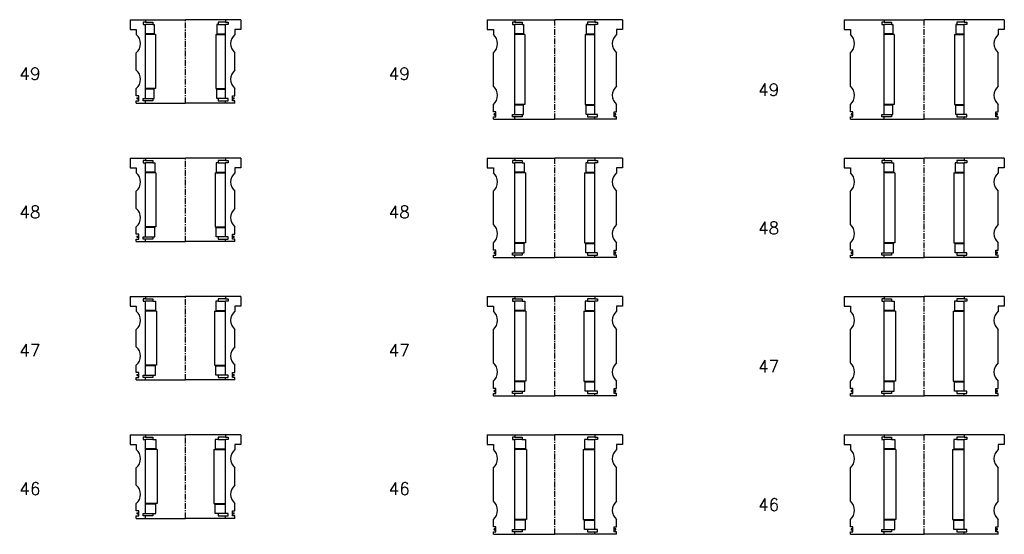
# Model space of a CAD drawing. Extents: x -2018 to 705, y -3434 to 10376.
# Tile 24 of 50: x -1035 to -235, y 2083 to 2501. Entities that reach past the tile are written whole.
import ezdxf

# ---------------------------------------------------------------- set-up
doc = ezdxf.new("R2010")
doc.units = 0
doc.header["$LTSCALE"] = 0.15
doc.linetypes.add('CENTER', pattern=[50.8, 31.75, -6.35, 6.35, -6.35])
doc.layers.get('0').update_dxf_attribs({"linetype": 'CONTINUOUS'})
doc.layers.add('CENTER', color=9, linetype='CENTER')
doc.styles.add('ROMANS', font='romans')

# ---------------------------------------------------------------- blocks, each defined once
blk = doc.blocks.new('6S049130T')
for p, q in [((-65, 40.5), (-32.5, 40.5)), ((-65, 40.5), (-65, 32.5)), ((-32.5, 40.5), (0, 40.5)), ((-32.5, 40.5), (-32.5, 38.5)), ((32.5, 40.5), (0, 40.5)), ((32.5, 40.5), (32.5, 38.5)), ((65, 40.5), (32.5, 40.5)), ((65, 40.5), (65, 32.5)), ((-65, 32.5), (-60, 32.5)), ((-60, 32.5), (-60, 28.5)), ((-32.5, 38.5), (-34.5, 38.5)), ((-34.5, 38.5), (-34.5, 36.5)), ((-34.5, 36.5), (-32.5, 36.5)), ((-32.5, 38.5), (-26.5, 38.5)), ((-32.5, -36.5), (-32.5, 36.5)), ((-26.5, 36.5), (-32.5, 36.5)), ((-26.5, 38.5), (-26.5, 36.5)), ((-26.5, 36.5), (-25.5, 36.5)), ((-25.5, 36.5), (-25.5, 29)), ((26.5, 36.5), (25.5, 36.5)), ((25.5, 36.5), (25.5, 29)), ((32.5, 38.5), (26.5, 38.5)), ((26.5, 38.5), (26.5, 36.5)), ((26.5, 36.5), (32.5, 36.5)), ((32.5, 38.5), (34.5, 38.5)), ((34.5, 36.5), (32.5, 36.5)), ((32.5, -36.5), (32.5, 36.5)), ((34.5, 38.5), (34.5, 36.5)), ((60, 32.5), (60, 28.5)), ((65, 32.5), (60, 32.5)), ((-25.5, 29), (-32.5, 29)), ((-24.5, 28.5), (-32.5, 28.5)), ((-24.5, 28.5), (-24.5, -28.5)), ((24.5, 28.5), (24.5, -28.5)), ((24.5, 28.5), (32.5, 28.5)), ((25.5, 29), (32.5, 29)), ((-60, -13.5), (-60, 13.5)), ((60, -13.5), (60, 13.5)), ((-60, -34.5), (-60, -28.5)), ((-24.5, -28.5), (-32.5, -28.5)), ((-25.5, -29), (-32.5, -29)), ((-25.5, -36.5), (-25.5, -29)), ((24.5, -28.5), (32.5, -28.5)), ((25.5, -36.5), (25.5, -29)), ((25.5, -29), (32.5, -29)), ((60, -34.5), (60, -28.5)), ((-58, -34.5), (-60, -34.5)), ((-60, -40.5), (-60, -38.5)), ((-60, -38.5), (-58, -38.5)), ((-58, -38.5), (-58, -34.5)), ((-34.5, -38.5), (-34.5, -36.5)), ((-34.5, -36.5), (-32.5, -36.5)), ((-32.5, -38.5), (-34.5, -38.5)), ((-32.5, -36.5), (-26.5, -36.5)), ((-32.5, -40.5), (-32.5, -38.5)), ((-26.5, -38.5), (-32.5, -38.5)), ((-26.5, -36.5), (-26.5, -38.5)), ((-26.5, -36.5), (-25.5, -36.5)), ((26.5, -36.5), (25.5, -36.5)), ((32.5, -36.5), (26.5, -36.5)), ((26.5, -36.5), (26.5, -38.5)), ((26.5, -38.5), (32.5, -38.5)), ((34.5, -36.5), (32.5, -36.5)), ((32.5, -40.5), (32.5, -38.5)), ((32.5, -38.5), (34.5, -38.5)), ((34.5, -38.5), (34.5, -36.5)), ((58, -38.5), (58, -34.5)), ((58, -34.5), (60, -34.5)), ((60, -38.5), (58, -38.5)), ((60, -40.5), (60, -38.5)), ((-60, -40.5), (-32.5, -40.5)), ((-32.5, -40.5), (0, -40.5)), ((32.5, -40.5), (0, -40.5)), ((60, -40.5), (32.5, -40.5))]:
    blk.add_line(p, q)
for centre, radius, start, end in [((-66.61, 21), 10, 311.40962, 48.59038), ((66.61, 21), 10, 131.40962, 228.59038), ((-66.61, -21), 10, 311.40962, 48.59038), ((66.61, -21), 10, 131.40962, 228.59038), ((-58.98, -36.52), 0.525, 0, 180), ((-58.98, -36.52), 0.525, 180, 0), ((58.98, -36.52), 0.525, 0, 180), ((58.98, -36.52), 0.525, 180, 0)]:
    blk.add_arc(centre, radius, start, end)
at = {"layer": 'CENTER'}
blk.add_line((0, -40.5), (0, 40.5), dxfattribs=at)
blk = doc.blocks.new('6S049110T')
for p, q in [((-55, 40.5), (-32.5, 40.5)), ((-55, 40.5), (-55, 32.5)), ((-32.5, 40.5), (0, 40.5)), ((-32.5, 40.5), (-32.5, 38.5)), ((32.5, 40.5), (0, 40.5)), ((32.5, 40.5), (32.5, 38.5)), ((55, 40.5), (32.5, 40.5)), ((55, 40.5), (55, 32.5)), ((-55, 32.5), (-50, 32.5)), ((-50, 32.5), (-50, 28.5)), ((-32.5, 38.5), (-34.5, 38.5)), ((-34.5, 38.5), (-34.5, 36.5)), ((-34.5, 36.5), (-32.5, 36.5)), ((-32.5, 38.5), (-26.5, 38.5)), ((-32.5, -36.5), (-32.5, 36.5)), ((-26.5, 36.5), (-32.5, 36.5)), ((-26.5, 38.5), (-26.5, 36.5)), ((-26.5, 36.5), (-25.5, 36.5)), ((-25.5, 36.5), (-25.5, 29)), ((26.5, 36.5), (25.5, 36.5)), ((25.5, 36.5), (25.5, 29)), ((32.5, 38.5), (26.5, 38.5)), ((26.5, 38.5), (26.5, 36.5)), ((26.5, 36.5), (32.5, 36.5)), ((32.5, 38.5), (34.5, 38.5)), ((34.5, 36.5), (32.5, 36.5)), ((32.5, -36.5), (32.5, 36.5)), ((34.5, 38.5), (34.5, 36.5)), ((50, 32.5), (50, 28.5)), ((55, 32.5), (50, 32.5)), ((-25.5, 29), (-32.5, 29)), ((-24.5, 28.5), (-32.5, 28.5)), ((-24.5, 28.5), (-24.5, -28.5)), ((24.5, 28.5), (24.5, -28.5)), ((24.5, 28.5), (32.5, 28.5)), ((25.5, 29), (32.5, 29)), ((-50, -13.5), (-50, 13.5)), ((50, -13.5), (50, 13.5)), ((-50, -34.5), (-50, -28.5)), ((-24.5, -28.5), (-32.5, -28.5)), ((-25.5, -29), (-32.5, -29)), ((-25.5, -36.5), (-25.5, -29)), ((24.5, -28.5), (32.5, -28.5)), ((25.5, -36.5), (25.5, -29)), ((25.5, -29), (32.5, -29)), ((50, -34.5), (50, -28.5)), ((-48, -34.5), (-50, -34.5)), ((-50, -40.5), (-50, -38.5)), ((-50, -38.5), (-48, -38.5)), ((-48, -38.5), (-48, -34.5)), ((-34.5, -38.5), (-34.5, -36.5)), ((-34.5, -36.5), (-32.5, -36.5)), ((-32.5, -38.5), (-34.5, -38.5)), ((-32.5, -36.5), (-26.5, -36.5)), ((-32.5, -40.5), (-32.5, -38.5)), ((-26.5, -38.5), (-32.5, -38.5)), ((-26.5, -36.5), (-26.5, -38.5)), ((-26.5, -36.5), (-25.5, -36.5)), ((26.5, -36.5), (25.5, -36.5)), ((32.5, -36.5), (26.5, -36.5)), ((26.5, -36.5), (26.5, -38.5)), ((26.5, -38.5), (32.5, -38.5)), ((34.5, -36.5), (32.5, -36.5)), ((32.5, -40.5), (32.5, -38.5)), ((32.5, -38.5), (34.5, -38.5)), ((34.5, -38.5), (34.5, -36.5)), ((48, -38.5), (48, -34.5)), ((48, -34.5), (50, -34.5)), ((50, -38.5), (48, -38.5)), ((50, -40.5), (50, -38.5)), ((-50, -40.5), (-32.5, -40.5)), ((-32.5, -40.5), (0, -40.5)), ((32.5, -40.5), (0, -40.5)), ((50, -40.5), (32.5, -40.5))]:
    blk.add_line(p, q)
for centre, radius, start, end in [((-56.61, 21), 10, 311.40962, 48.59038), ((56.61, 21), 10, 131.40962, 228.59038), ((-56.61, -21), 10, 311.40962, 48.59038), ((56.61, -21), 10, 131.40962, 228.59038), ((-48.98, -36.52), 0.525, 0, 180), ((-48.98, -36.52), 0.525, 180, 0), ((48.98, -36.52), 0.525, 0, 180), ((48.98, -36.52), 0.525, 180, 0)]:
    blk.add_arc(centre, radius, start, end)
at = {"layer": 'CENTER'}
blk.add_line((0, -40.5), (0, 40.5), dxfattribs=at)
blk = doc.blocks.new('6S049090T')
for p, q in [((-45, 34), (-32.5, 34)), ((-45, 34), (-45, 26)), ((-32.5, 32), (-34.5, 32)), ((-34.5, 32), (-34.5, 30)), ((-32.5, 34), (0, 34)), ((-32.5, 34), (-32.5, 32)), ((-32.5, 32), (-26.5, 32)), ((-26.5, 32), (-26.5, 30)), ((32.5, 34), (0, 34)), ((32.5, 32), (26.5, 32)), ((26.5, 32), (26.5, 30)), ((32.5, 34), (32.5, 32)), ((45, 34), (32.5, 34)), ((32.5, 32), (34.5, 32)), ((34.5, 32), (34.5, 30)), ((45, 34), (45, 26)), ((-45, 26), (-40, 26)), ((-40, 26), (-40, 22)), ((-34.5, 30), (-32.5, 30)), ((-32.5, -30), (-32.5, 30)), ((-26.5, 30), (-32.5, 30)), ((-26.5, 30), (-25.5, 30)), ((-25.5, 30), (-25.5, 22.5)), ((26.5, 30), (25.5, 30)), ((25.5, 30), (25.5, 22.5)), ((26.5, 30), (32.5, 30)), ((34.5, 30), (32.5, 30)), ((32.5, -30), (32.5, 30)), ((40, 26), (40, 22)), ((45, 26), (40, 26)), ((-25.5, 22.5), (-32.5, 22.5)), ((-24.5, 22), (-32.5, 22)), ((-24.5, 22), (-24.5, -22)), ((24.5, 22), (24.5, -22)), ((24.5, 22), (32.5, 22)), ((25.5, 22.5), (32.5, 22.5)), ((-40, -7), (-40, 7)), ((40, -7), (40, 7)), ((-40, -28), (-40, -22)), ((-24.5, -22), (-32.5, -22)), ((-25.5, -22.5), (-32.5, -22.5)), ((-25.5, -30), (-25.5, -22.5)), ((24.5, -22), (32.5, -22)), ((25.5, -30), (25.5, -22.5)), ((25.5, -22.5), (32.5, -22.5)), ((40, -28), (40, -22)), ((-38, -28), (-40, -28)), ((-38, -32), (-38, -28)), ((-34.5, -32), (-34.5, -30)), ((-34.5, -30), (-32.5, -30)), ((-32.5, -30), (-26.5, -30)), ((-26.5, -30), (-26.5, -32)), ((-26.5, -30), (-25.5, -30)), ((26.5, -30), (25.5, -30)), ((32.5, -30), (26.5, -30)), ((26.5, -30), (26.5, -32)), ((34.5, -30), (32.5, -30)), ((34.5, -32), (34.5, -30)), ((38, -32), (38, -28)), ((38, -28), (40, -28)), ((-40, -34), (-40, -32)), ((-40, -32), (-38, -32)), ((-40, -34), (-32.5, -34)), ((-32.5, -32), (-34.5, -32)), ((-32.5, -34), (-32.5, -32)), ((-26.5, -32), (-32.5, -32)), ((-32.5, -34), (0, -34)), ((32.5, -34), (0, -34)), ((26.5, -32), (32.5, -32)), ((32.5, -34), (32.5, -32)), ((32.5, -32), (34.5, -32)), ((40, -34), (32.5, -34)), ((40, -32), (38, -32)), ((40, -34), (40, -32))]:
    blk.add_line(p, q)
at = {"const_width": 0.95}
for points in [[(-38.45, -30.02, -1), (-39.5, -30.02, -1)], [(38.45, -30.02, 1), (39.5, -30.02, 1)]]:
    blk.add_lwpolyline(points, format="xyb", close=True, dxfattribs=at)
for centre, start, end in [((-46.61, 14.5), 311.40962, 48.59038), ((46.61, 14.5), 131.40962, 228.59038), ((-46.61, -14.5), 311.40962, 48.59038), ((46.61, -14.5), 131.40962, 228.59038)]:
    blk.add_arc(centre, 10, start, end)
at = {"layer": 'CENTER'}
blk.add_line((0, -34), (0, 34), dxfattribs=at)
blk = doc.blocks.new('6S048130T')
for p, q in [((-65, 40.5), (-32.5, 40.5)), ((-65, 40.5), (-65, 32.5)), ((-32.5, 40.5), (0, 40.5)), ((-32.5, 40.5), (-32.5, 38.5)), ((32.5, 40.5), (0, 40.5)), ((32.5, 40.5), (32.5, 38.5)), ((65, 40.5), (32.5, 40.5)), ((65, 40.5), (65, 32.5)), ((-65, 32.5), (-60, 32.5)), ((-60, 32.5), (-60, 28.5)), ((-32.5, 38.5), (-34.5, 38.5)), ((-34.5, 38.5), (-34.5, 36.5)), ((-34.5, 36.5), (-32.5, 36.5)), ((-32.5, 38.5), (-26.5, 38.5)), ((-32.5, -36.5), (-32.5, 36.5)), ((-26.5, 36.5), (-32.5, 36.5)), ((-26.5, 38.5), (-26.5, 36.5)), ((-26.5, 36.5), (-25, 36.5)), ((-25, 36.5), (-25, 29)), ((26.5, 36.5), (25, 36.5)), ((25, 36.5), (25, 29)), ((32.5, 38.5), (26.5, 38.5)), ((26.5, 38.5), (26.5, 36.5)), ((26.5, 36.5), (32.5, 36.5)), ((32.5, 38.5), (34.5, 38.5)), ((34.5, 36.5), (32.5, 36.5)), ((32.5, -36.5), (32.5, 36.5)), ((34.5, 38.5), (34.5, 36.5)), ((60, 32.5), (60, 28.5)), ((65, 32.5), (60, 32.5)), ((-25, 29), (-32.5, 29)), ((-24, 28.5), (-32.5, 28.5)), ((-24, 28.5), (-24, -28.5)), ((24, 28.5), (24, -28.5)), ((24, 28.5), (32.5, 28.5)), ((25, 29), (32.5, 29)), ((-60, -13.5), (-60, 13.5)), ((60, -13.5), (60, 13.5)), ((-60, -34.5), (-60, -28.5)), ((-24, -28.5), (-32.5, -28.5)), ((-25, -29), (-32.5, -29)), ((-25, -36.5), (-25, -29)), ((24, -28.5), (32.5, -28.5)), ((25, -36.5), (25, -29)), ((25, -29), (32.5, -29)), ((60, -34.5), (60, -28.5)), ((-58, -34.5), (-60, -34.5)), ((-60, -40.5), (-60, -38.5)), ((-60, -38.5), (-58, -38.5)), ((-58, -38.5), (-58, -34.5)), ((-34.5, -38.5), (-34.5, -36.5)), ((-34.5, -36.5), (-32.5, -36.5)), ((-32.5, -38.5), (-34.5, -38.5)), ((-32.5, -36.5), (-26.5, -36.5)), ((-32.5, -40.5), (-32.5, -38.5)), ((-26.5, -38.5), (-32.5, -38.5)), ((-26.5, -36.5), (-26.5, -38.5)), ((-26.5, -36.5), (-25, -36.5)), ((26.5, -36.5), (25, -36.5)), ((32.5, -36.5), (26.5, -36.5)), ((26.5, -36.5), (26.5, -38.5)), ((26.5, -38.5), (32.5, -38.5)), ((34.5, -36.5), (32.5, -36.5)), ((32.5, -40.5), (32.5, -38.5)), ((32.5, -38.5), (34.5, -38.5)), ((34.5, -38.5), (34.5, -36.5)), ((58, -38.5), (58, -34.5)), ((58, -34.5), (60, -34.5)), ((60, -38.5), (58, -38.5)), ((60, -40.5), (60, -38.5)), ((-60, -40.5), (-32.5, -40.5)), ((-32.5, -40.5), (0, -40.5)), ((32.5, -40.5), (0, -40.5)), ((60, -40.5), (32.5, -40.5))]:
    blk.add_line(p, q)
for centre, radius, start, end in [((-66.61, 21), 10, 311.40962, 48.59038), ((66.61, 21), 10, 131.40962, 228.59038), ((-66.61, -21), 10, 311.40962, 48.59038), ((66.61, -21), 10, 131.40962, 228.59038), ((-58.98, -36.52), 0.525, 0, 180), ((-58.98, -36.52), 0.525, 180, 0), ((58.98, -36.52), 0.525, 0, 180), ((58.98, -36.52), 0.525, 180, 0)]:
    blk.add_arc(centre, radius, start, end)
at = {"layer": 'CENTER'}
blk.add_line((0, -40.5), (0, 40.5), dxfattribs=at)
blk = doc.blocks.new('6S048110T')
for p, q in [((-55, 40.5), (-32.5, 40.5)), ((-55, 40.5), (-55, 32.5)), ((-32.5, 40.5), (0, 40.5)), ((-32.5, 40.5), (-32.5, 38.5)), ((32.5, 40.5), (0, 40.5)), ((32.5, 40.5), (32.5, 38.5)), ((55, 40.5), (32.5, 40.5)), ((55, 40.5), (55, 32.5)), ((-55, 32.5), (-50, 32.5)), ((-50, 32.5), (-50, 28.5)), ((-32.5, 38.5), (-34.5, 38.5)), ((-34.5, 38.5), (-34.5, 36.5)), ((-34.5, 36.5), (-32.5, 36.5)), ((-32.5, 38.5), (-26.5, 38.5)), ((-32.5, -36.5), (-32.5, 36.5)), ((-26.5, 36.5), (-32.5, 36.5)), ((-26.5, 38.5), (-26.5, 36.5)), ((-26.5, 36.5), (-25, 36.5)), ((-25, 36.5), (-25, 29)), ((26.5, 36.5), (25, 36.5)), ((25, 36.5), (25, 29)), ((32.5, 38.5), (26.5, 38.5)), ((26.5, 38.5), (26.5, 36.5)), ((26.5, 36.5), (32.5, 36.5)), ((32.5, 38.5), (34.5, 38.5)), ((34.5, 36.5), (32.5, 36.5)), ((32.5, -36.5), (32.5, 36.5)), ((34.5, 38.5), (34.5, 36.5)), ((50, 32.5), (50, 28.5)), ((55, 32.5), (50, 32.5)), ((-25, 29), (-32.5, 29)), ((-24, 28.5), (-32.5, 28.5)), ((-24, 28.5), (-24, -28.5)), ((24, 28.5), (24, -28.5)), ((24, 28.5), (32.5, 28.5)), ((25, 29), (32.5, 29)), ((-50, -13.5), (-50, 13.5)), ((50, -13.5), (50, 13.5)), ((-50, -34.5), (-50, -28.5)), ((-24, -28.5), (-32.5, -28.5)), ((-25, -29), (-32.5, -29)), ((-25, -36.5), (-25, -29)), ((24, -28.5), (32.5, -28.5)), ((25, -36.5), (25, -29)), ((25, -29), (32.5, -29)), ((50, -34.5), (50, -28.5)), ((-48, -34.5), (-50, -34.5)), ((-50, -40.5), (-50, -38.5)), ((-50, -38.5), (-48, -38.5)), ((-48, -38.5), (-48, -34.5)), ((-34.5, -38.5), (-34.5, -36.5)), ((-34.5, -36.5), (-32.5, -36.5)), ((-32.5, -38.5), (-34.5, -38.5)), ((-32.5, -36.5), (-26.5, -36.5)), ((-32.5, -40.5), (-32.5, -38.5)), ((-26.5, -38.5), (-32.5, -38.5)), ((-26.5, -36.5), (-26.5, -38.5)), ((-26.5, -36.5), (-25, -36.5)), ((26.5, -36.5), (25, -36.5)), ((32.5, -36.5), (26.5, -36.5)), ((26.5, -36.5), (26.5, -38.5)), ((26.5, -38.5), (32.5, -38.5)), ((34.5, -36.5), (32.5, -36.5)), ((32.5, -40.5), (32.5, -38.5)), ((32.5, -38.5), (34.5, -38.5)), ((34.5, -38.5), (34.5, -36.5)), ((48, -38.5), (48, -34.5)), ((48, -34.5), (50, -34.5)), ((50, -38.5), (48, -38.5)), ((50, -40.5), (50, -38.5)), ((-50, -40.5), (-32.5, -40.5)), ((-32.5, -40.5), (0, -40.5)), ((32.5, -40.5), (0, -40.5)), ((50, -40.5), (32.5, -40.5))]:
    blk.add_line(p, q)
for centre, radius, start, end in [((-56.61, 21), 10, 311.40962, 48.59038), ((56.61, 21), 10, 131.40962, 228.59038), ((-56.61, -21), 10, 311.40962, 48.59038), ((56.61, -21), 10, 131.40962, 228.59038), ((-48.98, -36.52), 0.525, 0, 180), ((-48.98, -36.52), 0.525, 180, 0), ((48.98, -36.52), 0.525, 0, 180), ((48.98, -36.52), 0.525, 180, 0)]:
    blk.add_arc(centre, radius, start, end)
at = {"layer": 'CENTER'}
blk.add_line((0, -40.5), (0, 40.5), dxfattribs=at)
blk = doc.blocks.new('6S048090T')
for p, q in [((-45, 34), (-32.5, 34)), ((-45, 34), (-45, 26)), ((-32.5, 32), (-34.5, 32)), ((-34.5, 32), (-34.5, 30)), ((-32.5, 34), (0, 34)), ((-32.5, 34), (-32.5, 32)), ((-32.5, 32), (-26.5, 32)), ((-26.5, 32), (-26.5, 30)), ((32.5, 34), (0, 34)), ((32.5, 32), (26.5, 32)), ((26.5, 32), (26.5, 30)), ((32.5, 34), (32.5, 32)), ((45, 34), (32.5, 34)), ((32.5, 32), (34.5, 32)), ((34.5, 32), (34.5, 30)), ((45, 34), (45, 26)), ((-45, 26), (-40, 26)), ((-40, 26), (-40, 22)), ((-34.5, 30), (-32.5, 30)), ((-32.5, -30), (-32.5, 30)), ((-26.5, 30), (-32.5, 30)), ((-26.5, 30), (-25, 30)), ((-25, 30), (-25, 22.5)), ((26.5, 30), (25, 30)), ((25, 30), (25, 22.5)), ((26.5, 30), (32.5, 30)), ((34.5, 30), (32.5, 30)), ((32.5, -30), (32.5, 30)), ((40, 26), (40, 22)), ((45, 26), (40, 26)), ((-25, 22.5), (-32.5, 22.5)), ((-24, 22), (-32.5, 22)), ((-24, 22), (-24, -22)), ((24, 22), (24, -22)), ((24, 22), (32.5, 22)), ((25, 22.5), (32.5, 22.5)), ((-40, -7), (-40, 7)), ((40, -7), (40, 7)), ((-40, -28), (-40, -22)), ((-24, -22), (-32.5, -22)), ((-25, -22.5), (-32.5, -22.5)), ((-25, -30), (-25, -22.5)), ((24, -22), (32.5, -22)), ((25, -30), (25, -22.5)), ((25, -22.5), (32.5, -22.5)), ((40, -28), (40, -22)), ((-38, -28), (-40, -28)), ((-38, -32), (-38, -28)), ((-34.5, -32), (-34.5, -30)), ((-34.5, -30), (-32.5, -30)), ((-32.5, -30), (-26.5, -30)), ((-26.5, -30), (-26.5, -32)), ((-26.5, -30), (-25, -30)), ((26.5, -30), (25, -30)), ((32.5, -30), (26.5, -30)), ((26.5, -30), (26.5, -32)), ((34.5, -30), (32.5, -30)), ((34.5, -32), (34.5, -30)), ((38, -32), (38, -28)), ((38, -28), (40, -28)), ((-40, -34), (-40, -32)), ((-40, -32), (-38, -32)), ((-40, -34), (-32.5, -34)), ((-32.5, -32), (-34.5, -32)), ((-32.5, -34), (-32.5, -32)), ((-26.5, -32), (-32.5, -32)), ((-32.5, -34), (0, -34)), ((32.5, -34), (0, -34)), ((26.5, -32), (32.5, -32)), ((32.5, -34), (32.5, -32)), ((32.5, -32), (34.5, -32)), ((40, -34), (32.5, -34)), ((40, -32), (38, -32)), ((40, -34), (40, -32))]:
    blk.add_line(p, q)
at = {"const_width": 0.95}
for points in [[(-38.45, -30.02, -1), (-39.5, -30.02, -1)], [(38.45, -30.02, 1), (39.5, -30.02, 1)]]:
    blk.add_lwpolyline(points, format="xyb", close=True, dxfattribs=at)
for centre, start, end in [((-46.61, 14.5), 311.40962, 48.59038), ((46.61, 14.5), 131.40962, 228.59038), ((-46.61, -14.5), 311.40962, 48.59038), ((46.61, -14.5), 131.40962, 228.59038)]:
    blk.add_arc(centre, 10, start, end)
at = {"layer": 'CENTER'}
blk.add_line((0, -34), (0, 34), dxfattribs=at)
blk = doc.blocks.new('6S047130T')
for p, q in [((-65, 40.5), (-32.5, 40.5)), ((-65, 40.5), (-65, 32.5)), ((-32.5, 40.5), (0, 40.5)), ((-32.5, 40.5), (-32.5, 38.5)), ((32.5, 40.5), (0, 40.5)), ((32.5, 40.5), (32.5, 38.5)), ((65, 40.5), (32.5, 40.5)), ((65, 40.5), (65, 32.5)), ((-65, 32.5), (-60, 32.5)), ((-60, 32.5), (-60, 28.5)), ((-32.5, 38.5), (-34.5, 38.5)), ((-34.5, 38.5), (-34.5, 36.5)), ((-34.5, 36.5), (-32.5, 36.5)), ((-32.5, 38.5), (-26.5, 38.5)), ((-32.5, -36.5), (-32.5, 36.5)), ((-26.5, 36.5), (-32.5, 36.5)), ((-26.5, 38.5), (-26.5, 36.5)), ((-26.5, 36.5), (-24.5, 36.5)), ((-24.5, 36.5), (-24.5, 29)), ((26.5, 36.5), (24.5, 36.5)), ((24.5, 36.5), (24.5, 29)), ((32.5, 38.5), (26.5, 38.5)), ((26.5, 38.5), (26.5, 36.5)), ((26.5, 36.5), (32.5, 36.5)), ((32.5, 38.5), (34.5, 38.5)), ((34.5, 36.5), (32.5, 36.5)), ((32.5, -36.5), (32.5, 36.5)), ((34.5, 38.5), (34.5, 36.5)), ((60, 32.5), (60, 28.5)), ((65, 32.5), (60, 32.5)), ((-24.5, 29), (-32.5, 29)), ((-23.5, 28.5), (-32.5, 28.5)), ((-23.5, 28.5), (-23.5, -28.5)), ((23.5, 28.5), (23.5, -28.5)), ((23.5, 28.5), (32.5, 28.5)), ((24.5, 29), (32.5, 29)), ((-60, -13.5), (-60, 13.5)), ((60, -13.5), (60, 13.5)), ((-60, -34.5), (-60, -28.5)), ((-23.5, -28.5), (-32.5, -28.5)), ((-24.5, -29), (-32.5, -29)), ((-24.5, -36.5), (-24.5, -29)), ((23.5, -28.5), (32.5, -28.5)), ((24.5, -36.5), (24.5, -29)), ((24.5, -29), (32.5, -29)), ((60, -34.5), (60, -28.5)), ((-58, -34.5), (-60, -34.5)), ((-60, -40.5), (-60, -38.5)), ((-60, -38.5), (-58, -38.5)), ((-58, -38.5), (-58, -34.5)), ((-34.5, -38.5), (-34.5, -36.5)), ((-34.5, -36.5), (-32.5, -36.5)), ((-32.5, -38.5), (-34.5, -38.5)), ((-32.5, -36.5), (-26.5, -36.5)), ((-32.5, -40.5), (-32.5, -38.5)), ((-26.5, -38.5), (-32.5, -38.5)), ((-26.5, -36.5), (-26.5, -38.5)), ((-26.5, -36.5), (-24.5, -36.5)), ((26.5, -36.5), (24.5, -36.5)), ((32.5, -36.5), (26.5, -36.5)), ((26.5, -36.5), (26.5, -38.5)), ((26.5, -38.5), (32.5, -38.5)), ((34.5, -36.5), (32.5, -36.5)), ((32.5, -40.5), (32.5, -38.5)), ((32.5, -38.5), (34.5, -38.5)), ((34.5, -38.5), (34.5, -36.5)), ((58, -38.5), (58, -34.5)), ((58, -34.5), (60, -34.5)), ((60, -38.5), (58, -38.5)), ((60, -40.5), (60, -38.5)), ((-60, -40.5), (-32.5, -40.5)), ((-32.5, -40.5), (0, -40.5)), ((32.5, -40.5), (0, -40.5)), ((60, -40.5), (32.5, -40.5))]:
    blk.add_line(p, q)
for centre, radius, start, end in [((-66.61, 21), 10, 311.40962, 48.59038), ((66.61, 21), 10, 131.40962, 228.59038), ((-66.61, -21), 10, 311.40962, 48.59038), ((66.61, -21), 10, 131.40962, 228.59038), ((-58.98, -36.52), 0.525, 0, 180), ((-58.98, -36.52), 0.525, 180, 0), ((58.98, -36.52), 0.525, 0, 180), ((58.98, -36.52), 0.525, 180, 0)]:
    blk.add_arc(centre, radius, start, end)
at = {"layer": 'CENTER'}
blk.add_line((0, -40.5), (0, 40.5), dxfattribs=at)
blk = doc.blocks.new('6S047110T')
for p, q in [((-55, 40.5), (-32.5, 40.5)), ((-55, 40.5), (-55, 32.5)), ((-32.5, 40.5), (0, 40.5)), ((-32.5, 40.5), (-32.5, 38.5)), ((32.5, 40.5), (0, 40.5)), ((32.5, 40.5), (32.5, 38.5)), ((55, 40.5), (32.5, 40.5)), ((55, 40.5), (55, 32.5)), ((-55, 32.5), (-50, 32.5)), ((-50, 32.5), (-50, 28.5)), ((-32.5, 38.5), (-34.5, 38.5)), ((-34.5, 38.5), (-34.5, 36.5)), ((-34.5, 36.5), (-32.5, 36.5)), ((-32.5, 38.5), (-26.5, 38.5)), ((-32.5, -36.5), (-32.5, 36.5)), ((-26.5, 36.5), (-32.5, 36.5)), ((-26.5, 38.5), (-26.5, 36.5)), ((-26.5, 36.5), (-24.5, 36.5)), ((-24.5, 36.5), (-24.5, 29)), ((26.5, 36.5), (24.5, 36.5)), ((24.5, 36.5), (24.5, 29)), ((32.5, 38.5), (26.5, 38.5)), ((26.5, 38.5), (26.5, 36.5)), ((26.5, 36.5), (32.5, 36.5)), ((32.5, 38.5), (34.5, 38.5)), ((34.5, 36.5), (32.5, 36.5)), ((32.5, -36.5), (32.5, 36.5)), ((34.5, 38.5), (34.5, 36.5)), ((50, 32.5), (50, 28.5)), ((55, 32.5), (50, 32.5)), ((-24.5, 29), (-32.5, 29)), ((-23.5, 28.5), (-32.5, 28.5)), ((-23.5, 28.5), (-23.5, -28.5)), ((23.5, 28.5), (23.5, -28.5)), ((23.5, 28.5), (32.5, 28.5)), ((24.5, 29), (32.5, 29)), ((-50, -13.5), (-50, 13.5)), ((50, -13.5), (50, 13.5)), ((-50, -34.5), (-50, -28.5)), ((-23.5, -28.5), (-32.5, -28.5)), ((-24.5, -29), (-32.5, -29)), ((-24.5, -36.5), (-24.5, -29)), ((23.5, -28.5), (32.5, -28.5)), ((24.5, -36.5), (24.5, -29)), ((24.5, -29), (32.5, -29)), ((50, -34.5), (50, -28.5)), ((-48, -34.5), (-50, -34.5)), ((-50, -40.5), (-50, -38.5)), ((-50, -38.5), (-48, -38.5)), ((-48, -38.5), (-48, -34.5)), ((-34.5, -38.5), (-34.5, -36.5)), ((-34.5, -36.5), (-32.5, -36.5)), ((-32.5, -38.5), (-34.5, -38.5)), ((-32.5, -36.5), (-26.5, -36.5)), ((-32.5, -40.5), (-32.5, -38.5)), ((-26.5, -38.5), (-32.5, -38.5)), ((-26.5, -36.5), (-26.5, -38.5)), ((-26.5, -36.5), (-24.5, -36.5)), ((26.5, -36.5), (24.5, -36.5)), ((32.5, -36.5), (26.5, -36.5)), ((26.5, -36.5), (26.5, -38.5)), ((26.5, -38.5), (32.5, -38.5)), ((34.5, -36.5), (32.5, -36.5)), ((32.5, -40.5), (32.5, -38.5)), ((32.5, -38.5), (34.5, -38.5)), ((34.5, -38.5), (34.5, -36.5)), ((48, -38.5), (48, -34.5)), ((48, -34.5), (50, -34.5)), ((50, -38.5), (48, -38.5)), ((50, -40.5), (50, -38.5)), ((-50, -40.5), (-32.5, -40.5)), ((-32.5, -40.5), (0, -40.5)), ((32.5, -40.5), (0, -40.5)), ((50, -40.5), (32.5, -40.5))]:
    blk.add_line(p, q)
for centre, radius, start, end in [((-56.61, 21), 10, 311.40962, 48.59038), ((56.61, 21), 10, 131.40962, 228.59038), ((-56.61, -21), 10, 311.40962, 48.59038), ((56.61, -21), 10, 131.40962, 228.59038), ((-48.98, -36.52), 0.525, 0, 180), ((-48.98, -36.52), 0.525, 180, 0), ((48.98, -36.52), 0.525, 0, 180), ((48.98, -36.52), 0.525, 180, 0)]:
    blk.add_arc(centre, radius, start, end)
at = {"layer": 'CENTER'}
blk.add_line((0, -40.5), (0, 40.5), dxfattribs=at)
blk = doc.blocks.new('6S047090T')
for p, q in [((-45, 34), (-32.5, 34)), ((-45, 34), (-45, 26)), ((-32.5, 32), (-34.5, 32)), ((-34.5, 32), (-34.5, 30)), ((-32.5, 34), (0, 34)), ((-32.5, 34), (-32.5, 32)), ((-32.5, 32), (-26.5, 32)), ((-26.5, 32), (-26.5, 30)), ((32.5, 34), (0, 34)), ((32.5, 32), (26.5, 32)), ((26.5, 32), (26.5, 30)), ((32.5, 34), (32.5, 32)), ((45, 34), (32.5, 34)), ((32.5, 32), (34.5, 32)), ((34.5, 32), (34.5, 30)), ((45, 34), (45, 26)), ((-45, 26), (-40, 26)), ((-40, 26), (-40, 22)), ((-34.5, 30), (-32.5, 30)), ((-32.5, -30), (-32.5, 30)), ((-26.5, 30), (-32.5, 30)), ((-26.5, 30), (-24.5, 30)), ((-24.5, 30), (-24.5, 22.5)), ((26.5, 30), (24.5, 30)), ((24.5, 30), (24.5, 22.5)), ((26.5, 30), (32.5, 30)), ((34.5, 30), (32.5, 30)), ((32.5, -30), (32.5, 30)), ((40, 26), (40, 22)), ((45, 26), (40, 26)), ((-24.5, 22.5), (-32.5, 22.5)), ((-23.5, 22), (-32.5, 22)), ((-23.5, 22), (-23.5, -22)), ((23.5, 22), (23.5, -22)), ((23.5, 22), (32.5, 22)), ((24.5, 22.5), (32.5, 22.5)), ((-40, -7), (-40, 7)), ((40, -7), (40, 7)), ((-40, -28), (-40, -22)), ((-23.5, -22), (-32.5, -22)), ((-24.5, -22.5), (-32.5, -22.5)), ((-24.5, -30), (-24.5, -22.5)), ((23.5, -22), (32.5, -22)), ((24.5, -30), (24.5, -22.5)), ((24.5, -22.5), (32.5, -22.5)), ((40, -28), (40, -22)), ((-38, -28), (-40, -28)), ((-38, -32), (-38, -28)), ((-34.5, -32), (-34.5, -30)), ((-34.5, -30), (-32.5, -30)), ((-32.5, -30), (-26.5, -30)), ((-26.5, -30), (-26.5, -32)), ((-26.5, -30), (-24.5, -30)), ((26.5, -30), (24.5, -30)), ((32.5, -30), (26.5, -30)), ((26.5, -30), (26.5, -32)), ((34.5, -30), (32.5, -30)), ((34.5, -32), (34.5, -30)), ((38, -32), (38, -28)), ((38, -28), (40, -28)), ((-40, -34), (-40, -32)), ((-40, -32), (-38, -32)), ((-40, -34), (-32.5, -34)), ((-32.5, -32), (-34.5, -32)), ((-32.5, -34), (-32.5, -32)), ((-26.5, -32), (-32.5, -32)), ((-32.5, -34), (0, -34)), ((32.5, -34), (0, -34)), ((26.5, -32), (32.5, -32)), ((32.5, -34), (32.5, -32)), ((32.5, -32), (34.5, -32)), ((40, -34), (32.5, -34)), ((40, -32), (38, -32)), ((40, -34), (40, -32))]:
    blk.add_line(p, q)
at = {"const_width": 0.95}
for points in [[(-38.45, -30.02, -1), (-39.5, -30.02, -1)], [(38.45, -30.02, 1), (39.5, -30.02, 1)]]:
    blk.add_lwpolyline(points, format="xyb", close=True, dxfattribs=at)
for centre, start, end in [((-46.61, 14.5), 311.40962, 48.59038), ((46.61, 14.5), 131.40962, 228.59038), ((-46.61, -14.5), 311.40962, 48.59038), ((46.61, -14.5), 131.40962, 228.59038)]:
    blk.add_arc(centre, 10, start, end)
at = {"layer": 'CENTER'}
blk.add_line((0, -34), (0, 34), dxfattribs=at)
blk = doc.blocks.new('6S046130T')
for p, q in [((-65, 40.5), (-32.5, 40.5)), ((-65, 40.5), (-65, 32.5)), ((-32.5, 40.5), (0, 40.5)), ((-32.5, 40.5), (-32.5, 38.5)), ((32.5, 40.5), (0, 40.5)), ((32.5, 40.5), (32.5, 38.5)), ((65, 40.5), (32.5, 40.5)), ((65, 40.5), (65, 32.5)), ((-65, 32.5), (-60, 32.5)), ((-60, 32.5), (-60, 28.5)), ((-32.5, 38.5), (-34.5, 38.5)), ((-34.5, 38.5), (-34.5, 36.5)), ((-34.5, 36.5), (-32.5, 36.5)), ((-32.5, 38.5), (-26.5, 38.5)), ((-32.5, -36.5), (-32.5, 36.5)), ((-26.5, 36.5), (-32.5, 36.5)), ((-26.5, 38.5), (-26.5, 36.5)), ((-26.5, 36.5), (-24, 36.5)), ((-24, 36.5), (-24, 29)), ((26.5, 36.5), (24, 36.5)), ((24, 36.5), (24, 29)), ((32.5, 38.5), (26.5, 38.5)), ((26.5, 38.5), (26.5, 36.5)), ((26.5, 36.5), (32.5, 36.5)), ((32.5, 38.5), (34.5, 38.5)), ((34.5, 36.5), (32.5, 36.5)), ((32.5, -36.5), (32.5, 36.5)), ((34.5, 38.5), (34.5, 36.5)), ((60, 32.5), (60, 28.5)), ((65, 32.5), (60, 32.5)), ((-24, 29), (-32.5, 29)), ((-23, 28.5), (-32.5, 28.5)), ((-23, 28.5), (-23, -28.5)), ((23, 28.5), (23, -28.5)), ((23, 28.5), (32.5, 28.5)), ((24, 29), (32.5, 29)), ((-60, -13.5), (-60, 13.5)), ((60, -13.5), (60, 13.5)), ((-60, -34.5), (-60, -28.5)), ((-23, -28.5), (-32.5, -28.5)), ((-24, -29), (-32.5, -29)), ((-24, -36.5), (-24, -29)), ((23, -28.5), (32.5, -28.5)), ((24, -36.5), (24, -29)), ((24, -29), (32.5, -29)), ((60, -34.5), (60, -28.5)), ((-58, -34.5), (-60, -34.5)), ((-60, -40.5), (-60, -38.5)), ((-60, -38.5), (-58, -38.5)), ((-58, -38.5), (-58, -34.5)), ((-34.5, -38.5), (-34.5, -36.5)), ((-34.5, -36.5), (-32.5, -36.5)), ((-32.5, -38.5), (-34.5, -38.5)), ((-32.5, -36.5), (-26.5, -36.5)), ((-32.5, -40.5), (-32.5, -38.5)), ((-26.5, -38.5), (-32.5, -38.5)), ((-26.5, -36.5), (-26.5, -38.5)), ((-26.5, -36.5), (-24, -36.5)), ((26.5, -36.5), (24, -36.5)), ((32.5, -36.5), (26.5, -36.5)), ((26.5, -36.5), (26.5, -38.5)), ((26.5, -38.5), (32.5, -38.5)), ((34.5, -36.5), (32.5, -36.5)), ((32.5, -40.5), (32.5, -38.5)), ((32.5, -38.5), (34.5, -38.5)), ((34.5, -38.5), (34.5, -36.5)), ((58, -38.5), (58, -34.5)), ((58, -34.5), (60, -34.5)), ((60, -38.5), (58, -38.5)), ((60, -40.5), (60, -38.5)), ((-60, -40.5), (-32.5, -40.5)), ((-32.5, -40.5), (0, -40.5)), ((32.5, -40.5), (0, -40.5)), ((60, -40.5), (32.5, -40.5))]:
    blk.add_line(p, q)
for centre, radius, start, end in [((-66.61, 21), 10, 311.40962, 48.59038), ((66.61, 21), 10, 131.40962, 228.59038), ((-66.61, -21), 10, 311.40962, 48.59038), ((66.61, -21), 10, 131.40962, 228.59038), ((-58.98, -36.52), 0.525, 0, 180), ((-58.98, -36.52), 0.525, 180, 0), ((58.98, -36.52), 0.525, 0, 180), ((58.98, -36.52), 0.525, 180, 0)]:
    blk.add_arc(centre, radius, start, end)
at = {"layer": 'CENTER'}
blk.add_line((0, -40.5), (0, 40.5), dxfattribs=at)
blk = doc.blocks.new('6S046110T')
for p, q in [((-55, 40.5), (-32.5, 40.5)), ((-55, 40.5), (-55, 32.5)), ((-32.5, 40.5), (0, 40.5)), ((-32.5, 40.5), (-32.5, 38.5)), ((32.5, 40.5), (0, 40.5)), ((32.5, 40.5), (32.5, 38.5)), ((55, 40.5), (32.5, 40.5)), ((55, 40.5), (55, 32.5)), ((-55, 32.5), (-50, 32.5)), ((-50, 32.5), (-50, 28.5)), ((-32.5, 38.5), (-34.5, 38.5)), ((-34.5, 38.5), (-34.5, 36.5)), ((-34.5, 36.5), (-32.5, 36.5)), ((-32.5, 38.5), (-26.5, 38.5)), ((-32.5, -36.5), (-32.5, 36.5)), ((-26.5, 36.5), (-32.5, 36.5)), ((-26.5, 38.5), (-26.5, 36.5)), ((-26.5, 36.5), (-24, 36.5)), ((-24, 36.5), (-24, 29)), ((26.5, 36.5), (24, 36.5)), ((24, 36.5), (24, 29)), ((32.5, 38.5), (26.5, 38.5)), ((26.5, 38.5), (26.5, 36.5)), ((26.5, 36.5), (32.5, 36.5)), ((32.5, 38.5), (34.5, 38.5)), ((34.5, 36.5), (32.5, 36.5)), ((32.5, -36.5), (32.5, 36.5)), ((34.5, 38.5), (34.5, 36.5)), ((50, 32.5), (50, 28.5)), ((55, 32.5), (50, 32.5)), ((-24, 29), (-32.5, 29)), ((-23, 28.5), (-32.5, 28.5)), ((-23, 28.5), (-23, -28.5)), ((23, 28.5), (23, -28.5)), ((23, 28.5), (32.5, 28.5)), ((24, 29), (32.5, 29)), ((-50, -13.5), (-50, 13.5)), ((50, -13.5), (50, 13.5)), ((-50, -34.5), (-50, -28.5)), ((-23, -28.5), (-32.5, -28.5)), ((-24, -29), (-32.5, -29)), ((-24, -36.5), (-24, -29)), ((23, -28.5), (32.5, -28.5)), ((24, -36.5), (24, -29)), ((24, -29), (32.5, -29)), ((50, -34.5), (50, -28.5)), ((-48, -34.5), (-50, -34.5)), ((-50, -40.5), (-50, -38.5)), ((-50, -38.5), (-48, -38.5)), ((-48, -38.5), (-48, -34.5)), ((-34.5, -38.5), (-34.5, -36.5)), ((-34.5, -36.5), (-32.5, -36.5)), ((-32.5, -38.5), (-34.5, -38.5)), ((-32.5, -36.5), (-26.5, -36.5)), ((-32.5, -40.5), (-32.5, -38.5)), ((-26.5, -38.5), (-32.5, -38.5)), ((-26.5, -36.5), (-26.5, -38.5)), ((-26.5, -36.5), (-24, -36.5)), ((26.5, -36.5), (24, -36.5)), ((32.5, -36.5), (26.5, -36.5)), ((26.5, -36.5), (26.5, -38.5)), ((26.5, -38.5), (32.5, -38.5)), ((34.5, -36.5), (32.5, -36.5)), ((32.5, -40.5), (32.5, -38.5)), ((32.5, -38.5), (34.5, -38.5)), ((34.5, -38.5), (34.5, -36.5)), ((48, -38.5), (48, -34.5)), ((48, -34.5), (50, -34.5)), ((50, -38.5), (48, -38.5)), ((50, -40.5), (50, -38.5)), ((-50, -40.5), (-32.5, -40.5)), ((-32.5, -40.5), (0, -40.5)), ((32.5, -40.5), (0, -40.5)), ((50, -40.5), (32.5, -40.5))]:
    blk.add_line(p, q)
for centre, radius, start, end in [((-56.61, 21), 10, 311.40962, 48.59038), ((56.61, 21), 10, 131.40962, 228.59038), ((-56.61, -21), 10, 311.40962, 48.59038), ((56.61, -21), 10, 131.40962, 228.59038), ((-48.98, -36.52), 0.525, 0, 180), ((-48.98, -36.52), 0.525, 180, 0), ((48.98, -36.52), 0.525, 0, 180), ((48.98, -36.52), 0.525, 180, 0)]:
    blk.add_arc(centre, radius, start, end)
at = {"layer": 'CENTER'}
blk.add_line((0, -40.5), (0, 40.5), dxfattribs=at)
blk = doc.blocks.new('6S046090T')
for p, q in [((-45, 34), (-32.5, 34)), ((-45, 34), (-45, 26)), ((-32.5, 32), (-34.5, 32)), ((-34.5, 32), (-34.5, 30)), ((-32.5, 34), (0, 34)), ((-32.5, 34), (-32.5, 32)), ((-32.5, 32), (-26.5, 32)), ((-26.5, 32), (-26.5, 30)), ((32.5, 34), (0, 34)), ((32.5, 32), (26.5, 32)), ((26.5, 32), (26.5, 30)), ((32.5, 34), (32.5, 32)), ((45, 34), (32.5, 34)), ((32.5, 32), (34.5, 32)), ((34.5, 32), (34.5, 30)), ((45, 34), (45, 26)), ((-45, 26), (-40, 26)), ((-40, 26), (-40, 22)), ((-34.5, 30), (-32.5, 30)), ((-32.5, -30), (-32.5, 30)), ((-26.5, 30), (-32.5, 30)), ((-26.5, 30), (-24, 30)), ((-24, 30), (-24, 22.5)), ((26.5, 30), (24, 30)), ((24, 30), (24, 22.5)), ((26.5, 30), (32.5, 30)), ((34.5, 30), (32.5, 30)), ((32.5, -30), (32.5, 30)), ((40, 26), (40, 22)), ((45, 26), (40, 26)), ((-24, 22.5), (-32.5, 22.5)), ((-23, 22), (-32.5, 22)), ((-23, 22), (-23, -22)), ((23, 22), (23, -22)), ((23, 22), (32.5, 22)), ((24, 22.5), (32.5, 22.5)), ((-40, -7), (-40, 7)), ((40, -7), (40, 7)), ((-40, -28), (-40, -22)), ((-23, -22), (-32.5, -22)), ((-24, -22.5), (-32.5, -22.5)), ((-24, -30), (-24, -22.5)), ((23, -22), (32.5, -22)), ((24, -30), (24, -22.5)), ((24, -22.5), (32.5, -22.5)), ((40, -28), (40, -22)), ((-38, -28), (-40, -28)), ((-38, -32), (-38, -28)), ((-34.5, -32), (-34.5, -30)), ((-34.5, -30), (-32.5, -30)), ((-32.5, -30), (-26.5, -30)), ((-26.5, -30), (-26.5, -32)), ((-26.5, -30), (-24, -30)), ((26.5, -30), (24, -30)), ((32.5, -30), (26.5, -30)), ((26.5, -30), (26.5, -32)), ((34.5, -30), (32.5, -30)), ((34.5, -32), (34.5, -30)), ((38, -32), (38, -28)), ((38, -28), (40, -28)), ((-40, -34), (-40, -32)), ((-40, -32), (-38, -32)), ((-40, -34), (-32.5, -34)), ((-32.5, -32), (-34.5, -32)), ((-32.5, -34), (-32.5, -32)), ((-26.5, -32), (-32.5, -32)), ((-32.5, -34), (0, -34)), ((32.5, -34), (0, -34)), ((26.5, -32), (32.5, -32)), ((32.5, -34), (32.5, -32)), ((32.5, -32), (34.5, -32)), ((40, -34), (32.5, -34)), ((40, -32), (38, -32)), ((40, -34), (40, -32))]:
    blk.add_line(p, q)
at = {"const_width": 0.95}
for points in [[(-38.45, -30.02, -1), (-39.5, -30.02, -1)], [(38.45, -30.02, 1), (39.5, -30.02, 1)]]:
    blk.add_lwpolyline(points, format="xyb", close=True, dxfattribs=at)
for centre, start, end in [((-46.61, 14.5), 311.40962, 48.59038), ((46.61, 14.5), 131.40962, 228.59038), ((-46.61, -14.5), 311.40962, 48.59038), ((46.61, -14.5), 131.40962, 228.59038)]:
    blk.add_arc(centre, 10, start, end)
at = {"layer": 'CENTER'}
blk.add_line((0, -34), (0, 34), dxfattribs=at)

msp = doc.modelspace()

# ---------------------------------------------------------------- block references
for name, p in [('6S049090T', (-900, 2467.5)), ('6S049110T', (-600, 2461)), ('6S049130T', (-300, 2461)), ('6S048090T', (-900, 2355)), ('6S048110T', (-600, 2348.5)), ('6S048130T', (-300, 2348.5)), ('6S047090T', (-900, 2242.5)), ('6S047110T', (-600, 2236)), ('6S047130T', (-300, 2236)), ('6S046090T', (-900, 2130)), ('6S046110T', (-600, 2123.5)), ('6S046130T', (-300, 2123.5))]:
    msp.add_blockref(name, p)

# ---------------------------------------------------------------- texts
at = {"style": 'ROMANS'}
for s, p in [('49', (-1034.98, 2452.62)), ('49', (-734.98, 2452.62)), ('49', (-434.98, 2439.62)), ('48', (-1034.98, 2340.12)), ('48', (-734.98, 2340.12)), ('48', (-434.98, 2327.12)), ('47', (-1034.98, 2227.62)), ('47', (-734.98, 2227.62)), ('47', (-434.98, 2214.62)), ('46', (-1034.98, 2115.12)), ('46', (-734.98, 2115.12)), ('46', (-434.98, 2102.12))]:
    msp.add_text(s, height=10, dxfattribs=at).set_placement(p)

doc.saveas('drawing.dxf')
